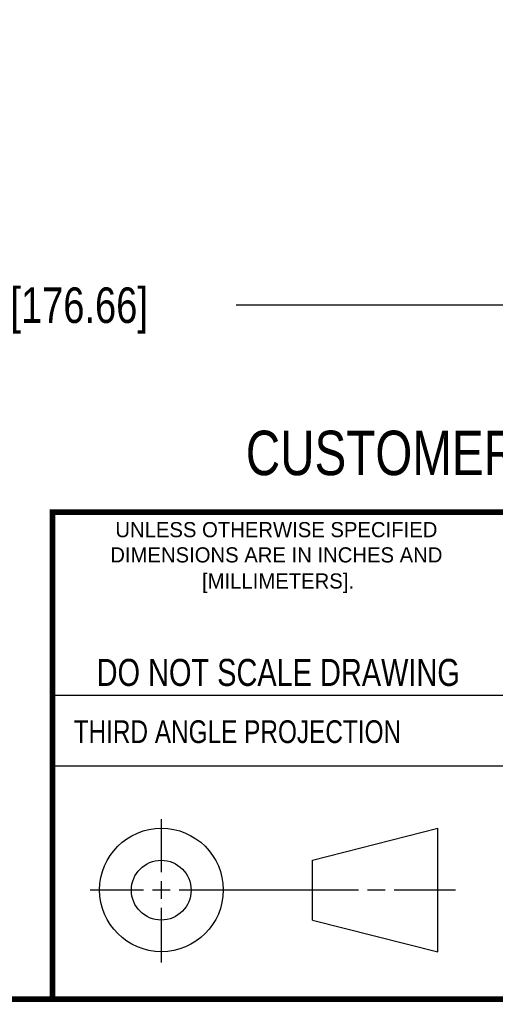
# Model space of a CAD drawing. Header units: inches. Extents: x 0.2 to 16.8, y 0.1 to 10.8.
# Tile 8 of 21: x 11.4 to 13, y 0.2 to 3.7. Entities that reach past the tile are written whole.
import ezdxf

# ---------------------------------------------------------------- set-up
doc = ezdxf.new("R2010")
doc.units = ezdxf.units.IN
doc.header["$LTSCALE"] = 0.935
doc.header["$MEASUREMENT"] = 0
doc.layers.get('0').update_dxf_attribs({"linetype": 'CONTINUOUS'})
doc.layers.add('DIMENSIONS', color=7, linetype='CONTINUOUS')
doc.styles.get("Standard").update_dxf_attribs({"font": 'txt', "width": 0.8})
doc.styles.add('TEXTSTYLE_2', font='txt')
doc.dimstyles.new('DIMSTYLE_1', dxfattribs={"dimtxt": 0.125, "dimasz": 0.18, "dimexe": 0.18, "dimexo": 0.0625, "dimgap": 0.09, "dimtad": 0, "dimtih": 1, "dimtoh": 1, "dimdec": 3, "dimzin": 4, "dimdsep": 46, "dimtxsty": 'STANDARD', "dimblk": '_FILLED', "dimblk1": '_FILLED', "dimblk2": '_FILLED', "dimcen": 0.09, "dimadec": 0, "dimazin": 0, "dimtp": 0.005, "dimtm": 0.005, "dimtfac": 1, "dimtdec": 3, "dimtofl": 0, "dimtmove": 0, "dimatfit": 3, "dimldrblk": '_FILLED', "dimfxl": 1, "dimtolj": 1, "dimtzin": 4, "dimarcsym": 0})

# ---------------------------------------------------------------- blocks, each defined once
blk = doc.blocks.new('_FILLED')
at = {"color": 0, "linetype": 'BYBLOCK'}
blk.add_solid([(0, 0), (-1, 0.174), (-1, -0.174)], dxfattribs=at)
blk = doc.blocks.new('*D2')
at = {"layer": 'DIMENSIONS', "color": 2, "linetype": 'CONTINUOUS'}
for p, q in [((14.8302, 4.7744), (14.8302, 2.5726)), ((7.8752, 4.0703), (7.8752, 2.5726)), ((7.8752, 2.6976), (10.5777, 2.6976)), ((14.8302, 2.6976), (12.1277, 2.6976))]:
    blk.add_line(p, q, dxfattribs=at)
at = {"layer": 'DIMENSIONS', "color": 2, "linetype": 'CONTINUOUS', "xscale": 0.18, "yscale": 0.18, "zscale": 0.18, "rotation": 180}
blk.add_blockref('_FILLED', (7.8752, 2.6976), dxfattribs=at)
at = {"layer": 'DIMENSIONS', "color": 2, "linetype": 'CONTINUOUS', "xscale": 0.18, "yscale": 0.18, "zscale": 0.18}
blk.add_blockref('_FILLED', (14.8302, 2.6976), dxfattribs=at)
at = {"layer": 'DIMENSIONS', "color": 2, "linetype": 'CONTINUOUS', "insert": (11.3527, 2.7601), "char_height": 0.125, "width": 1.425, "attachment_point": 2, "line_spacing_factor": 0.9}
blk.add_mtext('6.955{\\Ftxt.shx;\\W1.000000;\\H0.125000; }[176.66]', dxfattribs=at)

msp = doc.modelspace()

# ---------------------------------------------------------------- linework, layer by layer
at = {"color": 2, "linetype": 'CONTINUOUS'}
for p, q in [((11.482, 1.3265), (13.0653, 1.3265)), ((13.0653, 1.0776), (11.482, 1.0776)), ((11.8648, 0.7044), (11.8648, 0.8912)), ((11.8648, 0.6106), (11.8648, 0.6731)), ((11.6146, 0.6419), (11.8023, 0.6419)), ((11.8335, 0.6419), (11.896, 0.6419)), ((11.9273, 0.6419), (12.5575, 0.6419)), ((12.5888, 0.6419), (12.6513, 0.6419)), ((12.6825, 0.6419), (12.8983, 0.6419)), ((11.8648, 0.3866), (11.8648, 0.5794))]:
    msp.add_line(p, q, dxfattribs=at)
at = {"color": 7, "linetype": 'CONTINUOUS'}
for p, q in [((12.3963, 0.7462), (12.8358, 0.859)), ((12.8358, 0.4248), (12.8358, 0.859)), ((12.3963, 0.5362), (12.3963, 0.7462)), ((12.3963, 0.5362), (12.8358, 0.4248))]:
    msp.add_line(p, q, dxfattribs=at)
at = {"color": 7, "linetype": 'CONTINUOUS', "const_width": 0.02}
for points in [[(11.4718, 1.9702), (16.75, 1.9707)], [(11.482, 0.25), (11.482, 1.9707)], [(0.25, 0.2586), (16.75, 0.2586)]]:
    msp.add_lwpolyline(points, dxfattribs=at)
at = {"color": 7, "linetype": 'CONTINUOUS'}
for centre, radius in [((11.8648, 0.6419), 0.2171), ((11.8642, 0.6412), 0.105)]:
    msp.add_circle(centre, radius, dxfattribs=at)

# ---------------------------------------------------------------- texts
at = {"color": 7, "linetype": 'CONTINUOUS', "attachment_point": 2, "line_spacing_factor": 0.9}
for s, insert, char_height, width in [('CUSTOMER DRAWING', (13.0668, 2.2564), 0.15625, 2), ('DO NOT SCALE DRAWING', (12.2754, 1.4542), 0.095, 1.52)]:
    msp.add_mtext(s, dxfattribs=dict(at, insert=insert, char_height=char_height, width=width))
at = {"color": 2, "linetype": 'CONTINUOUS', "char_height": 0.053254, "attachment_point": 2, "line_spacing_factor": 0.9, "style": 'TEXTSTYLE_2'}
for s, insert, width in [('UNLESS OTHERWISE SPECIFIED', (12.2688, 1.9352), 1.384604), ('DIMENSIONS ARE IN INCHES AND', (12.2688, 1.8465), 1.491112), ('[MILLIMETERS].', (12.2746, 1.7548), 0.745556)]:
    msp.add_mtext(s, dxfattribs=dict(at, insert=insert, width=width))
at = {"color": 2, "linetype": 'CONTINUOUS', "insert": (11.5564, 1.2384), "char_height": 0.08, "width": 1.408, "attachment_point": 1, "line_spacing_factor": 0.9}
msp.add_mtext('THIRD ANGLE PROJECTION', dxfattribs=at)

# ---------------------------------------------------------------- dimensions: what is measured, and where the dimension line sits
at = {"layer": 'DIMENSIONS', "color": 2, "linetype": 'CONTINUOUS'}
dim = msp.add_linear_dim(base=(7.8752, 2.6976), p1=(14.8302, 4.7744), p2=(7.8752, 4.0703), angle=180, dimstyle='DIMSTYLE_1', dxfattribs=at)
dim.commit()
dim.dimension.update_dxf_attribs({"geometry": '*D2', "text_midpoint": (11.2027, 2.6976), "dimtype": 160})

doc.saveas('drawing.dxf')
